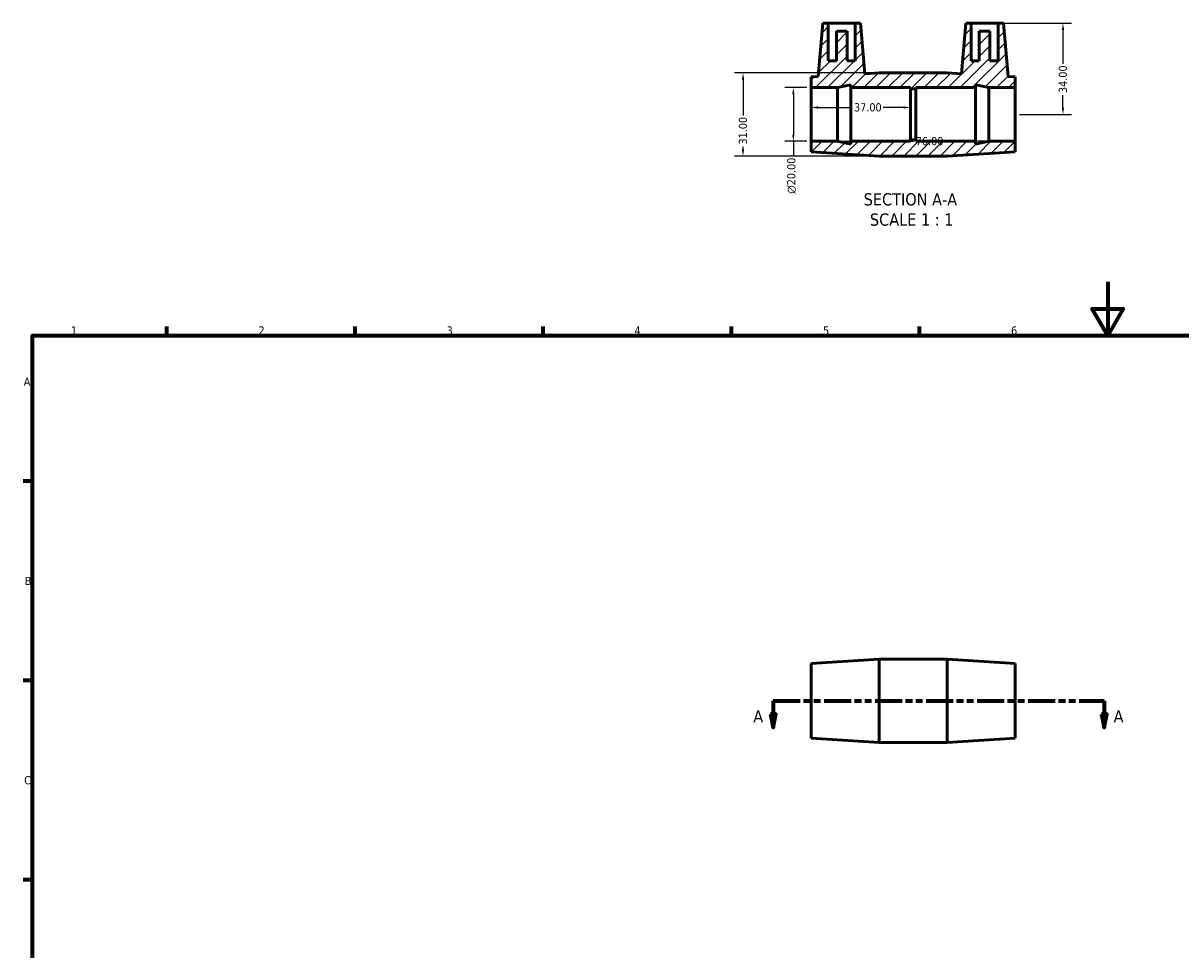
# Model space of a CAD drawing. Header units: millimetres. Extents: x 0 to 895, y 0 to 690.
# Tile 2 of 3: x 17 to 448, y 345 to 690. Entities that reach past the tile are written whole.
import ezdxf

# ---------------------------------------------------------------- set-up
doc = ezdxf.new("R2010")
doc.units = ezdxf.units.MM
doc.linetypes.add('DOUBLE_DASH_CHAIN', pattern=[1.2403, 0.6614, -0.0827, 0.1654, -0.0827, 0.1654, -0.0827])
for name, color, linetype, lineweight in [('Border (ANSI)', 7, 'Continuous', 70), ('Dimension (ANSI)', 7, 'Continuous', 25), ('Hatch (ANSI)', 7, 'Continuous', 18), ('Section Line (ANSI)', 7, 'DOUBLE_DASH_CHAIN', 70), ('Symbol (ANSI)', 7, 'Continuous', 25), ('Visible (ANSI)', 7, 'Continuous', 50)]:
    doc.layers.add(name, color=color, linetype=linetype, lineweight=lineweight)
doc.styles.add('Label Text (ANSI)', font='tahoma.ttf')
doc.styles.add('Note Text (ANSI)', font='tahoma.ttf')
doc.dimstyles.new('Default - mm (ANSI)', dxfattribs={"dimtxt": 3.048, "dimasz": 2.5, "dimexe": 3.175, "dimexo": 1.6002, "dimgap": 0.8, "dimtad": 0, "dimtoh": 1, "dimrnd": 1e-08, "dimzin": 4, "dimdsep": 46, "dimtxsty": 'Note Text (ANSI)', "dimcen": 0.09, "dimdle": 10, "dimclrd": 256, "dimclre": 256, "dimclrt": 256, "dimadec": 1, "dimazin": 1, "dimtfac": 1, "dimtofl": 0, "dimtmove": 0, "dimatfit": 3, "dimfxl": 1, "dimtolj": 1, "dimtzin": 4, "dimlwd": -1, "dimlwe": -1, "dimarcsym": 0})

# ---------------------------------------------------------------- blocks, each defined once
blk = doc.blocks.new('Borders Default Border')
at = {"layer": 'Border (ANSI)'}
for p, q in [((70.08, 574), (70.08, 577.45)), ((140.17, 574), (140.17, 577.45)), ((210.25, 574), (210.25, 577.45)), ((280.33, 574), (280.33, 577.45)), ((350.42, 574), (350.42, 577.45)), ((20, 519.75), (16.55, 519.75)), ((20, 445.5), (16.55, 445.5)), ((20, 371.25), (16.55, 371.25))]:
    blk.add_line(p, q, dxfattribs=at)
at = {"layer": 'Border (ANSI)', "flags": 128}
for points in [[(420.5, 594), (420.5, 574), (414.73, 584), (426.27, 584), (420.5, 574)], [(20, 20), (20, 574), (821, 574), (821, 20), (20, 20)]]:
    blk.add_lwpolyline(points, dxfattribs=at)
at = {"layer": 'Border (ANSI)', "color": 230, "true_color": 0xff0080, "char_height": 3.05, "attachment_point": 7, "style": 'Note Text (ANSI)'}
for s, insert in [('1', (34.35, 574.4)), ('2', (104.2, 574.4)), ('3', (174.26, 574.34)), ('4', (244.23, 574.4)), ('5', (314.48, 574.34)), ('6', (384.49, 574.34)), ('A', (16.78, 555.35)), ('B', (17.15, 481.1)), ('C', (16.95, 406.8))]:
    blk.add_mtext(s, dxfattribs=dict(at, insert=insert))
blk = doc.blocks.new('2dTransSection0')
at = {"layer": 'Section Line (ANSI)', "linetype": 'DOUBLE_DASH_CHAIN', "ltscale": 15.315891}
blk.add_line((295.84, 437.98), (419.21, 437.98), dxfattribs=at)
at = {"layer": 'Section Line (ANSI)', "linetype": 'Continuous'}
for p, q in [((295.84, 437.98), (305.24, 437.98)), ((295.84, 437.98), (295.84, 432.98)), ((409.82, 437.98), (419.21, 437.98)), ((419.21, 437.98), (419.21, 432.98)), ((294.84, 432.98), (295.84, 427.98)), ((296.84, 432.98), (294.84, 432.98)), ((295.84, 432.98), (295.84, 427.98)), ((295.84, 427.98), (296.84, 432.98)), ((418.21, 432.98), (419.21, 427.98)), ((420.21, 432.98), (418.21, 432.98)), ((419.21, 432.98), (419.21, 427.98)), ((419.21, 427.98), (420.21, 432.98))]:
    blk.add_line(p, q, dxfattribs=at)
at = {"layer": 'Section Line (ANSI)', "linetype": 'Continuous', "flags": 128}
for points in [[(294.84, 432.98), (295.84, 427.98), (296.84, 432.98), (294.84, 432.98)], [(418.21, 432.98), (419.21, 427.98), (420.21, 432.98), (418.21, 432.98)]]:
    blk.add_lwpolyline(points, dxfattribs=at)
at = {"layer": 'Section Line (ANSI)'}
for points in [[(294.84, 432.98), (295.84, 427.98), (296.84, 432.98), (294.84, 432.98)], [(418.21, 432.98), (419.21, 427.98), (420.21, 432.98), (418.21, 432.98)]]:
    blk.add_solid(points, dxfattribs=at)
at = {"layer": 'Section Line (ANSI)', "char_height": 4.57, "attachment_point": 7, "style": 'Label Text (ANSI)'}
for insert in [(288.48, 429.91), (422.68, 429.91)]:
    blk.add_mtext('A', dxfattribs=dict(at, insert=insert))
blk = doc.blocks.new('*D7')
at = {"layer": 'Defpoints', "color": 0, "transparency": 16777216}
for p in [(310.03, 656.41), (347.03, 659), (347.03, 656.41)]:
    blk.add_point(p, dxfattribs=at)
at = {"layer": 'Dimension (ANSI)', "transparency": 16777216}
for p, q in [((312.53, 659), (325.2, 659)), ((344.53, 659), (336.86, 659))]:
    blk.add_line(p, q, dxfattribs=at)
for points in [[(312.53, 659.42), (312.53, 658.58), (310.03, 659)], [(344.53, 659.42), (344.53, 658.58), (347.03, 659)]]:
    blk.add_solid(points, dxfattribs=at)
at = {"layer": 'Dimension (ANSI)', "color": 230, "true_color": 0xff0080, "transparency": 16777216, "insert": (326, 660.59), "char_height": 3.048, "attachment_point": 1, "style": 'Note Text (ANSI)'}
blk.add_mtext('\\A1;37.00', dxfattribs=at)
blk = doc.blocks.new('*D8')
at = {"layer": 'Defpoints', "color": 0, "transparency": 16777216}
for p in [(310.03, 656.41), (386.03, 656.41), (386.03, 646.41)]:
    blk.add_point(p, dxfattribs=at)
at = {"layer": 'Dimension (ANSI)', "transparency": 16777216}
for p, q in [((312.53, 646.41), (348.21, 646.41)), ((383.53, 646.41), (359.86, 646.41))]:
    blk.add_line(p, q, dxfattribs=at)
for points in [[(312.53, 646.83), (312.53, 645.99), (310.03, 646.41)], [(383.53, 646.83), (383.53, 645.99), (386.03, 646.41)]]:
    blk.add_solid(points, dxfattribs=at)
at = {"layer": 'Dimension (ANSI)', "color": 230, "true_color": 0xff0080, "transparency": 16777216, "insert": (349.01, 648), "char_height": 3.048, "attachment_point": 1, "style": 'Note Text (ANSI)'}
blk.add_mtext('\\A1;76.00', dxfattribs=at)
blk = doc.blocks.new('*D9')
at = {"layer": 'Defpoints', "color": 0, "transparency": 16777216}
for p in [(379.63, 690.41), (386.03, 656.41), (403.83, 656.41)]:
    blk.add_point(p, dxfattribs=at)
at = {"layer": 'Dimension (ANSI)', "transparency": 16777216}
for p, q in [((381.23, 690.41), (407.01, 690.41)), ((403.83, 687.91), (403.83, 675.24)), ((403.83, 658.91), (403.83, 663.58)), ((387.63, 656.41), (407.01, 656.41))]:
    blk.add_line(p, q, dxfattribs=at)
for points in [[(403.41, 687.91), (404.25, 687.91), (403.83, 690.41)], [(403.41, 658.91), (404.25, 658.91), (403.83, 656.41)]]:
    blk.add_solid(points, dxfattribs=at)
at = {"layer": 'Dimension (ANSI)', "color": 230, "true_color": 0xff0080, "transparency": 16777216, "insert": (402.24, 664.38), "char_height": 3.048, "attachment_point": 1, "rotation": 90, "style": 'Note Text (ANSI)'}
blk.add_mtext('\\A1;34.00', dxfattribs=at)
blk = doc.blocks.new('*D10')
at = {"layer": 'Defpoints', "color": 0, "transparency": 16777216}
for p in [(310.03, 666.41), (303.4, 646.41), (310.03, 646.41)]:
    blk.add_point(p, dxfattribs=at)
at = {"layer": 'Dimension (ANSI)', "transparency": 16777216}
for p, q in [((308.43, 666.41), (300.23, 666.41)), ((303.4, 663.91), (303.4, 648.91)), ((308.43, 646.41), (300.23, 646.41)), ((303.4, 646.41), (303.4, 641.21))]:
    blk.add_line(p, q, dxfattribs=at)
for points in [[(302.99, 663.91), (303.82, 663.91), (303.4, 666.41)], [(302.99, 648.91), (303.82, 648.91), (303.4, 646.41)]]:
    blk.add_solid(points, dxfattribs=at)
at = {"layer": 'Dimension (ANSI)', "color": 230, "true_color": 0xff0080, "transparency": 16777216, "insert": (301.11, 626.86), "char_height": 3.048, "attachment_point": 1, "rotation": 90, "style": 'Note Text (ANSI)'}
blk.add_mtext('\\A1;\\fAIGDT|b0|i0;\\H3.0480;\\ln\\fTahoma|b0|i0;\\H3.0480;20.00', dxfattribs=at)
blk = doc.blocks.new('*D11')
at = {"layer": 'Defpoints', "color": 0, "transparency": 16777216}
for p in [(335.36, 671.91), (284.66, 640.91), (335.36, 640.91)]:
    blk.add_point(p, dxfattribs=at)
at = {"layer": 'Dimension (ANSI)', "transparency": 16777216}
for p, q in [((333.76, 671.91), (281.49, 671.91)), ((284.66, 669.41), (284.66, 656.05)), ((284.66, 643.41), (284.66, 644.39)), ((333.76, 640.91), (281.49, 640.91))]:
    blk.add_line(p, q, dxfattribs=at)
for points in [[(284.25, 669.41), (285.08, 669.41), (284.66, 671.91)], [(284.25, 643.41), (285.08, 643.41), (284.66, 640.91)]]:
    blk.add_solid(points, dxfattribs=at)
at = {"layer": 'Dimension (ANSI)', "color": 230, "true_color": 0xff0080, "transparency": 16777216, "insert": (283.08, 645.19), "char_height": 3.048, "attachment_point": 1, "rotation": 90, "style": 'Note Text (ANSI)'}
blk.add_mtext('\\A1;31.00', dxfattribs=at)

msp = doc.modelspace()

# ---------------------------------------------------------------- hatches: boundary and pattern name
at = {"layer": 'Hatch (ANSI)'}
h = msp.add_hatch(dxfattribs=at)
h.set_pattern_fill('ANSI31', color=256, scale=25.4, style=0)
h.set_pattern_definition([(45, (0, 0), (-2.245064, 2.245064), [])])
h.paths.add_polyline_path([(360.698, 671.912), (335.365, 671.912), (330.078, 671.588), (328.431, 690.412), (326.431, 690.412), (326.431, 676.412), (323.431, 676.412), (323.431, 687.412), (319.431, 687.412), (319.431, 676.412), (316.431, 676.412), (316.431, 690.412), (314.431, 690.412), (312.691, 670.524), (310.031, 670.362), (310.031, 666.412), (319.898, 666.412), (324.831, 667.46), (324.831, 666.412), (347.031, 666.412), (347.031, 665.912), (349.031, 665.912), (349.031, 666.412), (371.231, 666.412), (371.231, 667.46), (376.165, 666.412), (386.031, 666.412), (386.031, 670.362), (383.371, 670.524), (381.631, 690.412), (379.631, 690.412), (379.631, 676.412), (376.631, 676.412), (376.631, 687.412), (372.631, 687.412), (372.631, 676.412), (369.631, 676.412), (369.631, 690.412), (367.631, 690.412), (365.984, 671.588)])
h.paths.add_polyline_path([(335.365, 640.912), (360.698, 640.912), (386.031, 642.462), (386.031, 646.412), (376.165, 646.412), (371.231, 645.363), (371.231, 646.412), (349.031, 646.412), (349.031, 646.912), (347.031, 646.912), (347.031, 646.412), (324.831, 646.412), (324.831, 645.363), (319.898, 646.412), (310.031, 646.412), (310.031, 642.462)])

# ---------------------------------------------------------------- linework, layer by layer
at = {"layer": 'Visible (ANSI)'}
for p, q in [((314.431, 690.412), (312.691, 670.524)), ((316.431, 690.412), (314.431, 690.412)), ((316.431, 676.412), (316.431, 690.412)), ((316.431, 690.412), (326.431, 690.412)), ((328.431, 690.412), (326.431, 690.412)), ((326.431, 690.412), (326.431, 676.412)), ((330.078, 671.588), (328.431, 690.412)), ((367.631, 690.412), (365.984, 671.588)), ((369.631, 690.412), (367.631, 690.412)), ((369.631, 676.412), (369.631, 690.412)), ((369.631, 690.412), (379.631, 690.412)), ((381.631, 690.412), (379.631, 690.412)), ((379.631, 690.412), (379.631, 676.412)), ((383.371, 670.524), (381.631, 690.412)), ((323.431, 687.412), (319.431, 687.412)), ((319.431, 687.412), (319.431, 676.412)), ((323.431, 676.412), (323.431, 687.412)), ((376.631, 687.412), (372.631, 687.412)), ((372.631, 687.412), (372.631, 676.412)), ((376.631, 676.412), (376.631, 687.412)), ((319.431, 676.412), (316.431, 676.412)), ((326.431, 676.412), (323.431, 676.412)), ((372.631, 676.412), (369.631, 676.412)), ((379.631, 676.412), (376.631, 676.412)), ((312.691, 670.524), (310.031, 670.362)), ((310.031, 670.362), (310.031, 666.412)), ((335.365, 671.912), (330.078, 671.588)), ((360.698, 671.912), (335.365, 671.912)), ((365.984, 671.588), (360.698, 671.912)), ((386.031, 670.362), (383.371, 670.524)), ((386.031, 666.412), (386.031, 670.362)), ((310.031, 666.412), (319.898, 666.412)), ((310.031, 646.412), (310.031, 666.412)), ((319.898, 666.412), (324.831, 667.46)), ((319.898, 646.412), (319.898, 666.412)), ((324.831, 667.46), (324.831, 666.412)), ((324.831, 666.412), (347.031, 666.412)), ((324.831, 646.412), (324.831, 666.412)), ((347.031, 666.412), (347.031, 665.912)), ((347.031, 665.912), (349.031, 665.912)), ((347.031, 646.912), (347.031, 665.912)), ((349.031, 665.912), (349.031, 666.412)), ((349.031, 666.412), (371.231, 666.412)), ((349.031, 646.912), (349.031, 665.912)), ((371.231, 666.412), (371.231, 667.46)), ((371.231, 667.46), (376.165, 666.412)), ((371.231, 646.412), (371.231, 666.412)), ((376.165, 666.412), (386.031, 666.412)), ((376.165, 646.412), (376.165, 666.412)), ((386.031, 646.412), (386.031, 666.412)), ((349.031, 646.912), (347.031, 646.912)), ((347.031, 646.912), (347.031, 646.412)), ((349.031, 646.412), (349.031, 646.912)), ((319.898, 646.412), (310.031, 646.412)), ((310.031, 646.412), (310.031, 642.462)), ((310.031, 642.462), (335.365, 640.912)), ((324.831, 645.363), (319.898, 646.412)), ((347.031, 646.412), (324.831, 646.412)), ((324.831, 646.412), (324.831, 645.363)), ((371.231, 646.412), (349.031, 646.412)), ((360.698, 640.912), (386.031, 642.462)), ((376.165, 646.412), (371.231, 645.363)), ((371.231, 645.363), (371.231, 646.412)), ((386.031, 646.412), (376.165, 646.412)), ((386.031, 642.462), (386.031, 646.412)), ((335.365, 640.912), (360.698, 640.912)), ((310.031, 451.932), (335.365, 453.482)), ((335.365, 422.482), (335.365, 453.482)), ((335.365, 453.482), (360.698, 453.482)), ((360.698, 422.482), (360.698, 453.482)), ((386.031, 451.932), (360.698, 453.482)), ((310.031, 424.032), (310.031, 451.932)), ((386.031, 424.032), (386.031, 451.932)), ((310.031, 424.032), (335.365, 422.482)), ((386.031, 424.032), (360.698, 422.482)), ((335.365, 422.482), (360.698, 422.482))]:
    msp.add_line(p, q, dxfattribs=at)

# ---------------------------------------------------------------- block references
msp.add_blockref('Borders Default Border', (0, 0))
at = {"layer": 'Section Line (ANSI)'}
msp.add_blockref('2dTransSection0', (0, 0), dxfattribs=at)

# ---------------------------------------------------------------- texts
at = {"layer": 'Symbol (ANSI)', "char_height": 4.572, "attachment_point": 7, "style": 'Label Text (ANSI)'}
for s, insert in [('SECTION A-A', (329.607, 622.397)), ('SCALE 1 : 1', (331.926, 614.884))]:
    msp.add_mtext(s, dxfattribs=dict(at, insert=insert))

# ---------------------------------------------------------------- dimensions: what is measured, and where the dimension line sits
at = {"layer": 'Dimension (ANSI)'}
for base, p1, p2, angle, override, picture, middle in [((403.831, 656.412), (379.631, 690.412), (386.031, 656.412), 90, {"dimtoh": 0, "dimdec": 2, "dimtp": 0, "dimtm": 0, "dimtdec": 2, "dimatfit": 1}, '*D9', (403.831, 669.412)), ((284.665, 640.912), (335.365, 671.912), (335.365, 640.912), 90, {"dimtoh": 0, "dimdec": 2, "dimtp": 0, "dimtm": 0, "dimtdec": 2, "dimatfit": 1}, '*D11', (284.665, 650.221)), ((347.031, 658.999), (310.031, 656.412), (347.031, 656.412), 180, {"dimtoh": 0, "dimdec": 2, "dimse1": 1, "dimse2": 1, "dimtp": 0, "dimtm": 0, "dimtdec": 2, "dimatfit": 1}, '*D7', (331.031, 658.999)), ((386.031, 646.412), (310.031, 656.412), (386.031, 656.412), 180, {"dimtoh": 0, "dimdec": 2, "dimse1": 1, "dimse2": 1, "dimtp": 0, "dimtm": 0, "dimtdec": 2, "dimatfit": 1}, '*D8', (354.031, 646.412))]:
    dim = msp.add_linear_dim(base=base, p1=p1, p2=p2, angle=angle, dimstyle='Default - mm (ANSI)', override=override, dxfattribs=at)
    dim.commit()
    dim.dimension.update_dxf_attribs({"geometry": picture, "text_midpoint": middle, "dimtype": 160})
dim = msp.add_linear_dim(base=(303.405, 646.412), p1=(310.031, 666.412), p2=(310.031, 646.412), angle=90, text='\\fAIGDT|b0|i0;\\H3.0480;\\ln\\fTahoma|b0|i0;\\H3.0480;<>', dimstyle='Default - mm (ANSI)', override={"dimtoh": 0, "dimdec": 2, "dimtp": 0, "dimtm": 0, "dimtdec": 2, "dimatfit": 2}, dxfattribs=at)
dim.commit()
dim.dimension.update_dxf_attribs({"geometry": '*D10', "text_midpoint": (303.405, 633.636), "dimtype": 160})

doc.saveas('drawing.dxf')
